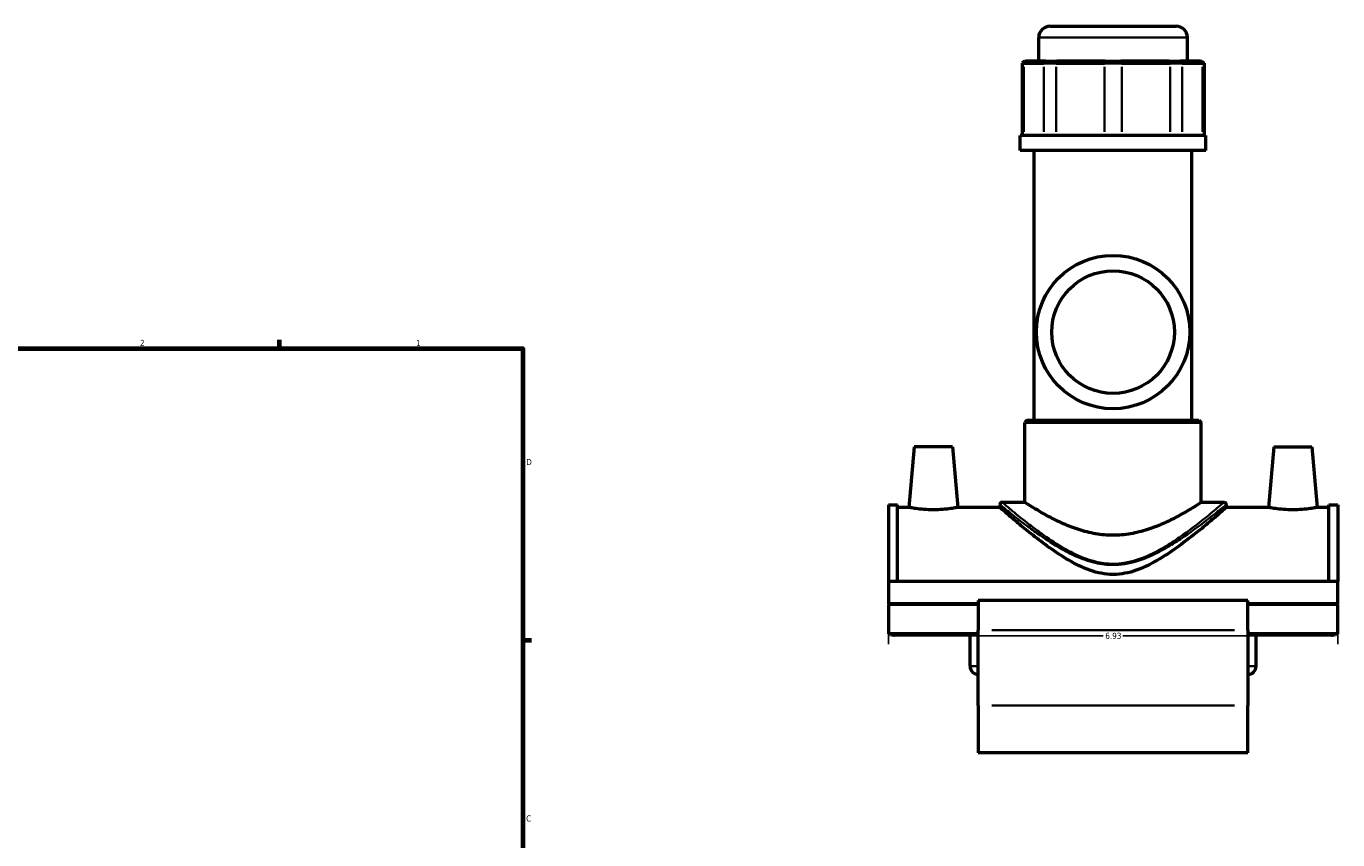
# Model space of a CAD drawing. Header units: inches. Extents: x -0.9 to 54.1, y -1.4 to 53.8.
# Tile 5 of 7: x 25.8 to 46.1, y 13.4 to 26. Entities that reach past the tile are written whole.
import ezdxf

# ---------------------------------------------------------------- set-up
doc = ezdxf.new("R2010")
doc.units = ezdxf.units.IN
doc.header["$MEASUREMENT"] = 0
for name, color, linetype, lineweight in [('Border (ANSI)', 7, 'Continuous', 70), ('Dimension (ANSI)', 7, 'Continuous', 25), ('Visible (ANSI)', 7, 'Continuous', 50), ('Visible Narrow (ANSI)', 7, 'Continuous', 35)]:
    doc.layers.add(name, color=color, linetype=linetype, lineweight=lineweight)
doc.styles.add('Note Text (ANSI)', font='tahoma.ttf')
doc.dimstyles.new('Default (ANSI)', dxfattribs={"dimtxt": 0.094488, "dimasz": 0.098425, "dimexe": 0.125, "dimexo": 0.0625, "dimgap": 0.031496, "dimtad": 0, "dimtih": 1, "dimtoh": 1, "dimrnd": 1e-08, "dimzin": 4, "dimdsep": 46, "dimtxsty": 'Note Text (ANSI)', "dimcen": 0.09, "dimdle": 0.393701, "dimclrd": 256, "dimclre": 256, "dimclrt": 5, "dimadec": 0, "dimazin": 1, "dimtfac": 1, "dimtofl": 0, "dimtmove": 0, "dimatfit": 3, "dimfxl": 1, "dimtolj": 1, "dimtzin": 4, "dimlwd": -1, "dimlwe": -1, "dimarcsym": 0})

# ---------------------------------------------------------------- blocks, each defined once
blk = doc.blocks.new('Borders Default Border')
at = {"layer": 'Border (ANSI)'}
for p, q in [((29.75, 21), (29.75, 21.134)), ((33.5, 16.5), (33.634, 16.5))]:
    blk.add_line(p, q, dxfattribs=at)
at = {"layer": 'Border (ANSI)', "flags": 128}
blk.add_lwpolyline([(0.5, 1), (0.5, 21), (33.5, 21), (33.5, 1), (0.5, 1)], dxfattribs=at)
at = {"layer": 'Border (ANSI)', "color": 5, "true_color": 0x0000ff, "char_height": 0.0945, "attachment_point": 7, "style": 'Note Text (ANSI)'}
for s, insert in [('2', (27.596, 21.04)), ('1', (31.854, 21.04)), ('D', (33.553, 19.203)), ('C', (33.552, 13.701))]:
    blk.add_mtext(s, dxfattribs=dict(at, insert=insert))
blk = doc.blocks.new('*D6')
at = {"layer": 'Defpoints', "color": 0, "transparency": 16777216}
for p in [(39.138, 17.408), (46.068, 17.408), (46.068, 16.566)]:
    blk.add_point(p, dxfattribs=at)
at = {"layer": 'Dimension (ANSI)', "transparency": 16777216}
for p, q in [((39.138, 17.345), (39.138, 16.441)), ((46.068, 17.345), (46.068, 16.441)), ((39.237, 16.566), (42.452, 16.566)), ((45.97, 16.566), (42.754, 16.566))]:
    blk.add_line(p, q, dxfattribs=at)
for points in [[(39.237, 16.582), (39.237, 16.549), (39.138, 16.566)], [(45.97, 16.582), (45.97, 16.549), (46.068, 16.566)]]:
    blk.add_solid(points, dxfattribs=at)
at = {"layer": 'Dimension (ANSI)', "color": 5, "transparency": 16777216, "insert": (42.483, 16.615), "char_height": 0.0945, "attachment_point": 1, "style": 'Note Text (ANSI)'}
blk.add_mtext('\\A1;6.93', dxfattribs=at)

msp = doc.modelspace()

# ---------------------------------------------------------------- linework, layer by layer
at = {"layer": 'Visible (ANSI)'}
for p, q in [((41.632, 25.975), (43.574, 25.975)), ((41.458, 25.438), (41.458, 25.8)), ((43.749, 25.438), (43.749, 25.8)), ((41.235, 25.438), (41.2, 25.403)), ((41.227, 25.403), (41.2, 25.403)), ((41.2, 25.403), (41.2, 24.287)), ((41.227, 25.403), (41.535, 25.403)), ((41.235, 25.438), (41.259, 25.438)), ((41.568, 25.438), (41.259, 25.438)), ((41.724, 25.403), (41.535, 25.403)), ((41.568, 25.438), (41.738, 25.438)), ((41.724, 25.403), (42.47, 25.403)), ((42.483, 25.438), (41.738, 25.438)), ((42.737, 25.403), (42.47, 25.403)), ((42.483, 25.438), (42.723, 25.438)), ((43.469, 25.438), (42.723, 25.438)), ((42.737, 25.403), (43.482, 25.403)), ((43.469, 25.438), (43.639, 25.438)), ((43.671, 25.403), (43.482, 25.403)), ((43.947, 25.438), (43.639, 25.438)), ((43.671, 25.403), (43.98, 25.403)), ((43.947, 25.438), (43.971, 25.438)), ((43.971, 25.438), (44.006, 25.403)), ((44.006, 25.403), (43.98, 25.403)), ((44.006, 25.403), (44.006, 24.287)), ((44.035, 24.287), (41.171, 24.287)), ((41.171, 24.057), (41.171, 24.287)), ((44.035, 24.057), (44.035, 24.287)), ((44.035, 24.057), (41.171, 24.057)), ((41.386, 19.895), (41.386, 24.057)), ((43.82, 19.895), (43.82, 24.057)), ((41.278, 19.895), (41.243, 19.86)), ((43.963, 19.86), (41.243, 19.86)), ((41.243, 18.629), (41.243, 19.86)), ((41.278, 19.895), (43.928, 19.895)), ((43.928, 19.895), (43.963, 19.86)), ((43.963, 18.629), (43.963, 19.86)), ((39.536, 19.486), (39.454, 18.549)), ((40.126, 19.486), (39.536, 19.486)), ((40.126, 19.486), (40.208, 18.549)), ((45.08, 19.486), (44.998, 18.549)), ((45.08, 19.486), (45.67, 19.486)), ((45.67, 19.486), (45.752, 18.549)), ((40.892, 18.629), (41.243, 18.629)), ((43.963, 18.629), (44.314, 18.629)), ((39.138, 18.589), (39.138, 17.408)), ((39.138, 18.589), (39.277, 18.589)), ((39.277, 17.408), (39.277, 18.589)), ((39.454, 18.549), (39.277, 18.549)), ((40.857, 18.549), (40.208, 18.549)), ((40.857, 18.594), (40.857, 18.549)), ((44.349, 18.594), (44.349, 18.549)), ((44.998, 18.549), (44.349, 18.549)), ((45.93, 18.549), (45.752, 18.549)), ((45.93, 17.408), (45.93, 18.589)), ((45.93, 18.589), (46.068, 18.589)), ((46.068, 18.589), (46.068, 17.408)), ((39.138, 17.408), (39.138, 17.059)), ((46.068, 17.408), (39.138, 17.408)), ((46.068, 17.059), (46.068, 17.408)), ((40.524, 17.059), (39.138, 17.059)), ((39.138, 17.051), (39.138, 16.597)), ((40.524, 17.051), (39.138, 17.051)), ((40.398, 17.051), (40.398, 17.059)), ((40.524, 17.112), (40.524, 16.654)), ((44.682, 17.112), (40.524, 17.112)), ((44.682, 16.654), (44.682, 17.112)), ((46.068, 17.059), (44.682, 17.059)), ((46.068, 17.051), (44.682, 17.051)), ((44.808, 17.051), (44.808, 17.059)), ((46.068, 16.597), (46.068, 17.051)), ((40.524, 16.597), (39.138, 16.597)), ((40.398, 16.098), (40.398, 16.597)), ((40.524, 15.494), (40.524, 16.654)), ((44.682, 16.654), (44.682, 15.494)), ((46.068, 16.597), (44.682, 16.597)), ((44.808, 16.098), (44.808, 16.597)), ((40.524, 15.494), (40.524, 14.76)), ((44.682, 14.76), (44.682, 15.494)), ((44.682, 14.76), (40.524, 14.76))]:
    msp.add_line(p, q, dxfattribs=at)
for radius in [1.183, 0.946]:
    msp.add_circle((42.603, 21.255), radius, dxfattribs=at)
for centre, radius, start, end in [((41.632, 25.8), 0.175, 90, 180), ((43.574, 25.8), 0.175, 0, 90), ((40.892, 18.594), 0.0349, 90, 180), ((44.314, 18.594), 0.0349, 0, 90), ((40.524, 16.098), 0.126, 180, 270), ((44.682, 16.098), 0.126, 270, 0)]:
    msp.add_arc(centre, radius, start, end, dxfattribs=at)
for points, knots in [([(42.603, 18.119), (42.514, 18.119), (42.423, 18.127), (42.245, 18.158), (42.158, 18.18), (41.992, 18.233), (41.913, 18.264), (41.767, 18.328), (41.701, 18.361), (41.583, 18.423), (41.527, 18.454), (41.428, 18.512), (41.385, 18.538), (41.315, 18.582), (41.288, 18.6), (41.252, 18.623), (41.243, 18.629), (41.243, 18.629)], [0, 0, 0, 0, 0.680204, 0.680204, 1.360409, 1.360409, 2.040613, 2.040613, 2.720817, 2.720817, 3.394084, 3.394084, 4.06735, 4.06735, 4.740617, 4.740617, 5.413884, 5.413884, 5.413884, 5.413884]), ([(43.963, 18.629), (43.963, 18.629), (43.955, 18.623), (43.919, 18.6), (43.892, 18.582), (43.821, 18.538), (43.778, 18.512), (43.679, 18.454), (43.624, 18.423), (43.506, 18.361), (43.439, 18.328), (43.293, 18.264), (43.215, 18.233), (43.049, 18.18), (42.961, 18.158), (42.783, 18.127), (42.692, 18.119), (42.603, 18.119)], [16.241651, 16.241651, 16.241651, 16.241651, 16.914917, 16.914917, 17.588184, 17.588184, 18.261451, 18.261451, 18.934717, 18.934717, 19.614922, 19.614922, 20.295126, 20.295126, 20.97533, 20.97533, 21.655534, 21.655534, 21.655534, 21.655534]), ([(39.831, 18.513), (39.783, 18.513), (39.733, 18.515), (39.64, 18.522), (39.597, 18.527), (39.53, 18.536), (39.502, 18.541), (39.463, 18.547), (39.454, 18.549), (39.454, 18.549)], [2.907397, 2.907397, 2.907397, 2.907397, 3.271192, 3.271192, 3.634986, 3.634986, 3.998041, 3.998041, 4.361096, 4.361096, 4.361096, 4.361096]), ([(40.208, 18.549), (40.208, 18.549), (40.199, 18.547), (40.161, 18.541), (40.132, 18.536), (40.065, 18.527), (40.023, 18.522), (39.93, 18.515), (39.879, 18.513), (39.831, 18.513)], [7.268494, 7.268494, 7.268494, 7.268494, 7.631549, 7.631549, 7.994604, 7.994604, 8.358398, 8.358398, 8.722192, 8.722192, 8.722192, 8.722192]), ([(42.603, 17.515), (42.479, 17.515), (42.36, 17.539), (42.132, 17.619), (42.023, 17.674), (41.815, 17.795), (41.716, 17.861), (41.531, 17.994), (41.445, 18.059), (41.296, 18.177), (41.226, 18.234), (41.101, 18.339), (41.045, 18.387), (40.953, 18.466), (40.917, 18.497), (40.869, 18.539), (40.857, 18.549), (40.857, 18.549)], [0, 0, 0, 0, 0.948839, 0.948839, 1.897678, 1.897678, 2.846516, 2.846516, 3.795355, 3.795355, 4.688458, 4.688458, 5.581562, 5.581562, 6.474665, 6.474665, 7.367768, 7.367768, 7.367768, 7.367768]), ([(44.349, 18.549), (44.349, 18.549), (44.337, 18.539), (44.289, 18.497), (44.253, 18.466), (44.162, 18.387), (44.106, 18.339), (43.98, 18.234), (43.91, 18.177), (43.761, 18.059), (43.675, 17.994), (43.491, 17.861), (43.392, 17.795), (43.183, 17.674), (43.074, 17.619), (42.847, 17.539), (42.728, 17.515), (42.603, 17.515)], [22.103305, 22.103305, 22.103305, 22.103305, 22.996408, 22.996408, 23.889511, 23.889511, 24.782615, 24.782615, 25.675718, 25.675718, 26.624557, 26.624557, 27.573396, 27.573396, 28.522234, 28.522234, 29.471073, 29.471073, 29.471073, 29.471073]), ([(45.375, 18.513), (45.327, 18.513), (45.277, 18.515), (45.184, 18.522), (45.141, 18.527), (45.074, 18.536), (45.046, 18.541), (45.007, 18.547), (44.998, 18.549), (44.998, 18.549)], [0, 0, 0, 0, 0.363794, 0.363794, 0.727589, 0.727589, 1.090644, 1.090644, 1.453699, 1.453699, 1.453699, 1.453699]), ([(45.752, 18.549), (45.752, 18.549), (45.743, 18.547), (45.705, 18.541), (45.676, 18.536), (45.609, 18.527), (45.567, 18.522), (45.474, 18.515), (45.423, 18.513), (45.375, 18.513)], [4.361096, 4.361096, 4.361096, 4.361096, 4.724151, 4.724151, 5.087206, 5.087206, 5.451001, 5.451001, 5.814795, 5.814795, 5.814795, 5.814795])]:
    msp.add_open_spline(points, degree=3, knots=knots, dxfattribs=at)
at = {"layer": 'Visible Narrow (ANSI)'}
for p, q in [((43.734, 25.8), (41.472, 25.8)), ((41.227, 24.343), (41.227, 25.347)), ((41.257, 25.436), (41.228, 25.405)), ((41.535, 25.347), (41.535, 24.343)), ((41.566, 25.436), (41.537, 25.405)), ((41.724, 24.343), (41.724, 25.347)), ((41.737, 25.436), (41.725, 25.405)), ((42.482, 25.436), (42.47, 25.405)), ((42.47, 25.347), (42.47, 24.343)), ((42.724, 25.436), (42.736, 25.405)), ((42.737, 24.343), (42.737, 25.347)), ((43.469, 25.436), (43.481, 25.405)), ((43.482, 25.347), (43.482, 24.343)), ((43.64, 25.436), (43.669, 25.405)), ((43.671, 24.343), (43.671, 25.347)), ((43.949, 25.436), (43.978, 25.405)), ((43.98, 25.347), (43.98, 24.343)), ((42.603, 17.679), (42.603, 17.662)), ((40.732, 16.654), (44.474, 16.654)), ((40.399, 16.098), (40.523, 16.098)), ((44.807, 16.098), (44.683, 16.098)), ((44.474, 15.494), (40.732, 15.494))]:
    msp.add_line(p, q, dxfattribs=at)
for points, knots in [([(42.603, 17.68), (42.512, 17.68), (42.421, 17.691), (42.23, 17.738), (42.131, 17.775), (41.959, 17.855), (41.885, 17.896), (41.703, 18.003), (41.601, 18.072), (41.438, 18.189), (41.375, 18.237), (41.213, 18.362), (41.124, 18.435), (40.99, 18.545), (40.943, 18.586), (40.9, 18.622), (40.892, 18.629), (40.892, 18.629)], [14.530021, 14.530021, 14.530021, 14.530021, 15.219774, 15.219774, 16.036584, 16.036584, 16.7207, 16.7207, 17.78154, 17.78154, 18.542435, 18.542435, 19.862967, 19.862967, 21.060966, 21.060966, 21.794969, 21.794969, 21.794969, 21.794969]), ([(44.314, 18.629), (44.314, 18.629), (44.314, 18.629), (44.307, 18.622), (44.276, 18.596), (44.174, 18.51), (44.102, 18.45), (43.906, 18.293), (43.774, 18.19), (43.552, 18.037), (43.477, 17.987), (43.317, 17.892), (43.232, 17.847), (43.028, 17.756), (42.905, 17.714), (42.719, 17.684), (42.661, 17.68), (42.603, 17.68)], [36.325042, 36.325042, 36.325042, 36.325042, 36.491249, 36.491249, 37.738595, 37.738595, 39.009553, 39.009553, 40.617366, 40.617366, 41.387767, 41.387767, 42.158168, 42.158168, 43.149712, 43.149712, 43.590063, 43.590063, 43.590063, 43.590063]), ([(40.857, 18.594), (40.857, 18.594), (40.866, 18.587), (40.909, 18.551), (40.957, 18.512), (41.093, 18.403), (41.184, 18.332), (41.35, 18.209), (41.415, 18.161), (41.58, 18.047), (41.685, 17.979), (41.87, 17.873), (41.946, 17.833), (42.121, 17.755), (42.222, 17.718), (42.417, 17.672), (42.51, 17.661), (42.603, 17.661)], [-21.794969, -21.794969, -21.794969, -21.794969, -21.060966, -21.060966, -19.862967, -19.862967, -18.542435, -18.542435, -17.78154, -17.78154, -16.7207, -16.7207, -16.036584, -16.036584, -15.219774, -15.219774, -14.530021, -14.530021, -14.530021, -14.530021]), ([(42.603, 17.661), (42.663, 17.661), (42.722, 17.665), (42.912, 17.694), (43.037, 17.735), (43.245, 17.825), (43.331, 17.87), (43.494, 17.963), (43.572, 18.012), (43.797, 18.163), (43.932, 18.264), (44.133, 18.418), (44.206, 18.477), (44.31, 18.562), (44.341, 18.588), (44.349, 18.594), (44.349, 18.594), (44.349, 18.594)], [-43.590063, -43.590063, -43.590063, -43.590063, -43.149712, -43.149712, -42.158168, -42.158168, -41.387767, -41.387767, -40.617366, -40.617366, -39.009553, -39.009553, -37.738595, -37.738595, -36.491249, -36.491249, -36.325042, -36.325042, -36.325042, -36.325042])]:
    msp.add_open_spline(points, degree=3, knots=knots, dxfattribs=at)

# ---------------------------------------------------------------- block references
msp.add_blockref('Borders Default Border', (0, 0))

# ---------------------------------------------------------------- dimensions: what is measured, and where the dimension line sits
at = {"layer": 'Dimension (ANSI)'}
dim = msp.add_linear_dim(base=(46.068, 16.566), p1=(39.138, 17.408), p2=(46.068, 17.408), dimstyle='Default (ANSI)', override={"dimgap": 0.031496, "dimtih": 0, "dimtoh": 0, "dimdec": 2, "dimtol": 0, "dimlim": 0, "dimtp": 0, "dimtm": 0, "dimtdec": 2, "dimatfit": 1}, dxfattribs=at)
dim.commit()
dim.dimension.update_dxf_attribs({"geometry": '*D6', "text_midpoint": (42.603, 16.566), "dimtype": 160})

doc.saveas('drawing.dxf')
